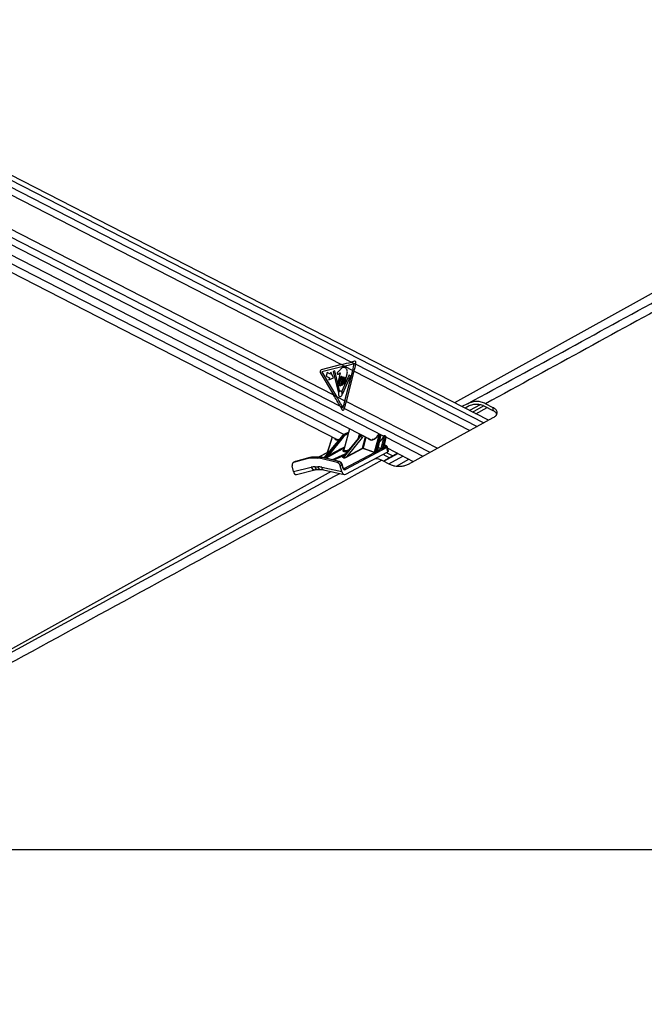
# Model space of a CAD drawing. Header units: millimetres. Extents: x 1471 to 17407, y 627 to 16320.
# Tile 17 of 74: x 4301 to 5244, y 5667 to 7155. Entities that reach past the tile are written whole.
import ezdxf

# ---------------------------------------------------------------- set-up
doc = ezdxf.new("R2010")
doc.units = ezdxf.units.MM
doc.header["$LTSCALE"] = 2
doc.layers.add('COMPONENT_GEOMETRY', color=7, linetype='Continuous')
doc.styles.add('SLDTEXTSTYLE0', font='TXT', dxfattribs={"width": 0.75})
doc.dimstyles.new('SLDDIMSTYLE0', dxfattribs={"dimtxt": 100, "dimasz": 6.604, "dimexe": 0, "dimexo": 0.0625, "dimgap": 25, "dimtad": 0, "dimtih": 1, "dimtoh": 1, "dimdec": 1, "dimrnd": 1e-09, "dimzin": 12, "dimdsep": 46, "dimtxsty": 'SLDTEXTSTYLE0', "dimsah": 1, "dimcen": 0.09, "dimadec": 0, "dimazin": 3, "dimtfac": 1, "dimtdec": 1, "dimtofl": 0, "dimtmove": 0, "dimatfit": 3, "dimfxl": 1, "dimfrac": 2, "dimtolj": 1, "dimtzin": 12, "dimarcsym": 0})

# ---------------------------------------------------------------- blocks, each defined once
blk = doc.blocks.new('_D_6')
at = {"layer": 'COMPONENT_GEOMETRY', "color": 7}
for p, q in [((7620.4, 5900.6), (7620.4, 3831.6)), ((7420.3, 3811.3), (7389.8, 3811.3)), ((7389.8, 3811.3), (7389.8, 3652.6)), ((7820.5, 3811.3), (7850.9, 3811.3)), ((7850.9, 3811.3), (7850.9, 3652.6)), ((7389.8, 3652.6), (7420.3, 3652.6)), ((7850.9, 3652.6), (7820.5, 3652.6)), ((7620.4, 1434), (7620.4, 3503)), ((3768.3, 1434), (7626.7, 1434))]:
    blk.add_line(p, q, dxfattribs=at)
for points in [[(7620.4, 5900.6), (7619.4, 5894), (7621.4, 5894)], [(7620.4, 1434), (7621.4, 1440.6), (7619.4, 1440.6)]]:
    blk.add_solid(points, dxfattribs=at)
at = {"layer": 'COMPONENT_GEOMETRY', "color": 7, "char_height": 100, "attachment_point": 1, "style": 'SLDTEXTSTYLE0'}
for s, insert in [('7\'3.92"', (7420.3, 3781.5)), ('2233.3', (7417.2, 3631.9))]:
    blk.add_mtext(s, dxfattribs=dict(at, insert=insert))

msp = doc.modelspace()

# ---------------------------------------------------------------- linework, layer by layer
at = {"color": 7, "linetype": 'Continuous', "lineweight": 25}
for p, q in [((5008.67, 6549.47), (3830.39, 7154.99)), ((3789.41, 7055.56), (4831.75, 6519.89)), ((5780.57, 7032.9), (4957.54, 6575.74)), ((4055.4, 7009.47), (4786.8, 6633.6)), ((3895.06, 6975.16), (4779.93, 6520.41)), ((4048.73, 6960.95), (4774.86, 6587.79)), ((4806.5, 6638.73), (4801.98, 6637.54)), ((4786.8, 6633.6), (4755.75, 6625.7)), ((4791.09, 6631.4), (4757.13, 6622.75)), ((4776.55, 6624.4), (4774.04, 6623.17)), ((4774.04, 6623.17), (4781.5, 6592.45)), ((4783.52, 6594.46), (4776.55, 6624.4)), ((4785.08, 6626.31), (4782.32, 6623.28)), ((4786.8, 6633.6), (4791.09, 6631.4)), ((4791.09, 6631.4), (4803.7, 6624.92)), ((4791.91, 6579.03), (4803.7, 6624.92)), ((4794.07, 6577.92), (4805.86, 6623.81)), ((4801.98, 6637.54), (4808.28, 6634.3)), ((4803.7, 6624.92), (4805.86, 6623.81)), ((4808.28, 6634.3), (4808.53, 6635.5)), ((4754.74, 6621.74), (4774.86, 6587.79)), ((4757.13, 6622.75), (4779.17, 6585.57)), ((4765, 6621.6), (4763.56, 6616)), ((4763.56, 6616), (4768.43, 6613.5)), ((4769.87, 6619.1), (4765, 6621.6)), ((4768.43, 6613.5), (4767.63, 6610.4)), ((4767.63, 6610.4), (4774.76, 6613.42)), ((4770.66, 6622.2), (4769.87, 6619.1)), ((4774.76, 6613.42), (4770.66, 6622.2)), ((4784.9, 6621.24), (4781.5, 6607.98)), ((4786.49, 6616.1), (4783.34, 6603.85)), ((4783.78, 6606.81), (4786.2, 6616.24)), ((4785.61, 6602.68), (4788.76, 6614.93)), ((4789.04, 6614.78), (4786.36, 6604.35)), ((4798.23, 6618.05), (4787.13, 6593.68)), ((4788.35, 6603.32), (4791.24, 6614.56)), ((4788.81, 6590.21), (4800.53, 6615.95)), ((4791.53, 6614.42), (4789.41, 6606.19)), ((4791.41, 6605.17), (4795.18, 6619.85)), ((4800.53, 6615.95), (4798.23, 6618.05)), ((4774.86, 6587.79), (4779.17, 6585.57)), ((4779.17, 6585.57), (4791.91, 6579.03)), ((4791.91, 6579.03), (4794.07, 6577.92)), ((4784.71, 6570.71), (4787.67, 6565.44)), ((4784.71, 6570.71), (4791.1, 6567.43)), ((4790.71, 6566.17), (4791.1, 6567.43)), ((4977.05, 6574.49), (4968.51, 6570.1)), ((4977.96, 6570.43), (4972.92, 6567.84)), ((4996.08, 6572.89), (4980.1, 6564.15)), ((5015.95, 6563.94), (5003.31, 6570.43)), ((5015.95, 6568.47), (5004.21, 6574.49)), ((5015.95, 6563.94), (5015.95, 6568.47)), ((4887.71, 6483.31), (5015.95, 6553.45)), ((4799.02, 6536.71), (4790.27, 6505.04)), ((4786.63, 6524.59), (4760.14, 6492.86)), ((4763.18, 6493.67), (4788.09, 6524.82)), ((4772.56, 6524.2), (4765.29, 6500.89)), ((4789.25, 6524.11), (4766.75, 6495.97)), ((4788.09, 6524.82), (4787.24, 6524.82)), ((4814.55, 6524.82), (4788.52, 6493.67)), ((4814.24, 6524.71), (4788.78, 6494.24)), ((4789.72, 6492.74), (4815.4, 6524.82)), ((4797.58, 6531.52), (4791.45, 6528.48)), ((4791.87, 6528.58), (4792.64, 6528.58)), ((4817.71, 6523.4), (4794.78, 6494.74)), ((4812.28, 6522.36), (4813.88, 6529.08)), ((4815.4, 6524.82), (4814.55, 6524.82)), ((4816.07, 6526.42), (4814.89, 6528.56)), ((4836.66, 6501.24), (4843.37, 6527.17)), ((4844.74, 6526.82), (4838.04, 6500.94)), ((4841.02, 6502.72), (4845.81, 6526.27)), ((4841.57, 6503.85), (4846.08, 6526.04)), ((4843.14, 6527.61), (4842.52, 6527.61)), ((4843.8, 6528.24), (4843.17, 6528.24)), ((4845.42, 6527.56), (4844.36, 6528.1)), ((4845.81, 6526.27), (4844.74, 6526.82)), ((4846.66, 6506.78), (4851.35, 6524.92)), ((4852.72, 6524.58), (4848.15, 6506.9)), ((4850.5, 6508.26), (4853.72, 6524.07)), ((4851.13, 6525.37), (4850.85, 6525.37)), ((4851.01, 6509.23), (4853.98, 6523.84)), ((4851.78, 6526), (4851.5, 6526)), ((4853.32, 6525.36), (4852.35, 6525.86)), ((4853.72, 6524.07), (4852.72, 6524.58)), ((4854.92, 6508.27), (4792.55, 6474.97)), ((4794.78, 6494.74), (4818.55, 6507.43)), ((4818.95, 6506.99), (4795.18, 6494.3)), ((4836.35, 6500.98), (4818.95, 6506.99)), ((4819.22, 6507.26), (4836.62, 6501.25)), ((4841.91, 6503.95), (4846.61, 6506.46)), ((4851.49, 6509.06), (4853.29, 6510.02)), ((4853.78, 6511.18), (4851.51, 6511.68)), ((4856.67, 6502.04), (4854.92, 6508.27)), ((4857.65, 6503.29), (4855.95, 6509.35)), ((4856.57, 6507.14), (4895.09, 6487.34)), ((4736.09, 6491.77), (4714.42, 6485.89)), ((4738.76, 6493.09), (4717.09, 6487.2)), ((4738.96, 6493.16), (4717.29, 6487.28)), ((4736.09, 6491.77), (4738.76, 6493.09)), ((4738.76, 6493.09), (4738.96, 6493.16)), ((4743.89, 6493.75), (4741.22, 6492.44)), ((4750.02, 6492.44), (4741.22, 6492.44)), ((4752.69, 6493.75), (4743.89, 6493.75)), ((4753.16, 6493.87), (4744.36, 6493.87)), ((4750.02, 6492.44), (4752.69, 6493.75)), ((4765.35, 6500.89), (4752.19, 6493.87)), ((4758.15, 6493.09), (4755.48, 6491.77)), ((4780.06, 6485.89), (4755.48, 6491.77)), ((4782.73, 6487.2), (4758.15, 6493.09)), ((4783.39, 6487.29), (4758.81, 6493.18)), ((4766.75, 6495.97), (4774.58, 6500.15)), ((4775.11, 6499.71), (4767.28, 6495.53)), ((4789.55, 6492.66), (4788.35, 6493.58)), ((4788.52, 6493.67), (4789.72, 6492.74)), ((4790.92, 6476.72), (4836.35, 6500.98)), ((4793.01, 6468.05), (4856.67, 6502.04)), ((4847.86, 6488.96), (4859.43, 6482.94)), ((4871.28, 6499.58), (4850.26, 6487.71)), ((4854.05, 6500.64), (4864.05, 6495.5)), ((4714.14, 6471.83), (4712.28, 6480.58)), ((4716.6, 6487.02), (4713.93, 6485.7)), ((4714.14, 6471.83), (4741.11, 6478.57)), ((4717.09, 6487.2), (4714.42, 6485.89)), ((4717.29, 6487.28), (4716.72, 6487.03)), ((4717.09, 6487.2), (4717.29, 6487.28)), ((4718.73, 6467.76), (4746.57, 6474.72)), ((4746.71, 6479.24), (4751.05, 6479.24)), ((4750.71, 6475.22), (4755.05, 6475.22)), ((4756.98, 6478.57), (4787.27, 6471.83)), ((4759.68, 6474.69), (4790.86, 6467.75)), ((4780.06, 6485.89), (4782.73, 6487.2)), ((4787.48, 6481.9), (4784.81, 6480.58)), ((4787.27, 6471.83), (4784.81, 6480.58)), ((4788.73, 6477.48), (4787.48, 6481.9)), ((4789.26, 6477.94), (4788.02, 6482.35)), ((4771.05, 6472.16), (3987.61, 6037)), ((3770.62, 5900.55), (6310.54, 5900.55))]:
    msp.add_line(p, q, dxfattribs=at)
at = {"color": 8, "linetype": 'Continuous', "lineweight": 25}
for p, q in [((3830.79, 7147.22), (5001.54, 6545.57)), ((3830.79, 7136.64), (4801.98, 6637.54)), ((3809.11, 7060.98), (4850.68, 6525.7)), ((3817.32, 7067.86), (4784.71, 6570.71)), ((3898.93, 6986.36), (4790.71, 6528.07)), ((4805.86, 6623.81), (4980.5, 6534.06)), ((4808.28, 6634.3), (4991.56, 6540.11)), ((4791.1, 6567.43), (4920.21, 6501.08)), ((4794.07, 6577.92), (4931.53, 6507.27)), ((4977.69, 6570.29), (4973.07, 6567.76)), ((4984.31, 6561.99), (5001.21, 6571.23)), ((4989.6, 6559.27), (5006.76, 6568.65)), ((4787.24, 6524.82), (4760.49, 6492.77)), ((4772.8, 6524.08), (4765.67, 6501.24)), ((4797.55, 6531.39), (4791.87, 6528.58)), ((4792.64, 6528.58), (4797.43, 6530.94)), ((4796.99, 6529.37), (4793.57, 6527.68)), ((4815.52, 6525.89), (4813.84, 6528.92)), ((4818.55, 6507.43), (4822.95, 6524.41)), ((4823.59, 6524.09), (4819.22, 6507.26)), ((4853.99, 6524), (4909.74, 6495.35)), ((4791.05, 6507.86), (4763.76, 6491.99)), ((4841.61, 6504.05), (4841.83, 6503.98)), ((4846.4, 6506.51), (4842.39, 6507.89)), ((4842.46, 6508.23), (4846.66, 6506.78)), ((4851.02, 6509.27), (4851.24, 6509.19)), ((4853.1, 6511.07), (4851.46, 6511.43)), ((4765.58, 6500.98), (4752.25, 6493.87)), ((4760.53, 6492.76), (4763.18, 6493.67)), ((4763.13, 6493.58), (4760.65, 6492.74)), ((4762.39, 6492.32), (4775.11, 6499.71)), ((4767.35, 6501.49), (4765.58, 6500.98)), ((4765.72, 6501.25), (4767.6, 6501.8)), ((4772.3, 6489.95), (4792.4, 6498.57)), ((4790.58, 6496.39), (4774.4, 6489.45)), ((4849.16, 6498.03), (4859.3, 6492.82)), ((4850.79, 6487.44), (4871.81, 6499.31)), ((4858.28, 6483.54), (4879.34, 6495.43)), ((4869.97, 6480.19), (4888.57, 6490.69)), ((4789.74, 6476.98), (4790.92, 6476.72)), ((4776.15, 6464.84), (4784.21, 6469.23))]:
    msp.add_line(p, q, dxfattribs=at)
at = {"color": 7, "linetype": 'Continuous', "lineweight": 25, "flags": 128}
for points in [[(4781.5, 6607.98), (4781.43, 6607.32), (4781.54, 6606.67), (4781.82, 6606.13), (4782.23, 6605.79), (4782.69, 6605.69), (4783.15, 6605.85), (4783.53, 6606.24), (4783.78, 6606.81)], [(4786.2, 6616.24), (4786.23, 6616.31), (4786.28, 6616.36), (4786.34, 6616.38), (4786.39, 6616.37), (4786.45, 6616.33), (4786.48, 6616.26), (4786.49, 6616.18), (4786.49, 6616.1)], [(4788.76, 6614.93), (4788.79, 6615), (4788.84, 6615.05), (4788.9, 6615.07), (4788.95, 6615.05), (4789, 6615.01), (4789.04, 6614.94), (4789.05, 6614.86), (4789.04, 6614.78)], [(4791.24, 6614.56), (4791.27, 6614.63), (4791.32, 6614.68), (4791.38, 6614.7), (4791.44, 6614.69), (4791.49, 6614.65), (4791.52, 6614.58), (4791.54, 6614.5), (4791.53, 6614.42)], [(4783.86, 6585.66), (4784.98, 6585.42), (4786.07, 6585.8), (4786.98, 6586.74), (4787.56, 6588.11), (4787.73, 6589.68), (4787.47, 6591.23), (4786.8, 6592.51), (4785.84, 6593.34), (4784.72, 6593.58), (4783.63, 6593.2), (4782.72, 6592.26), (4782.14, 6590.9), (4781.97, 6589.32), (4782.24, 6587.77), (4782.9, 6586.49), (4783.86, 6585.66)], [(4783.34, 6603.85), (4783.27, 6603.19), (4783.38, 6602.54), (4783.66, 6602), (4784.06, 6601.66), (4784.53, 6601.56), (4784.99, 6601.72), (4785.37, 6602.11), (4785.61, 6602.68)], [(4786.36, 6604.35), (4786.3, 6603.77), (4786.4, 6603.2), (4786.64, 6602.73), (4787, 6602.43), (4787.41, 6602.34), (4787.81, 6602.48), (4788.14, 6602.82), (4788.35, 6603.32)], [(4789.41, 6606.19), (4789.35, 6605.61), (4789.45, 6605.05), (4789.69, 6604.57), (4790.05, 6604.27), (4790.46, 6604.18), (4790.86, 6604.32), (4791.19, 6604.67), (4791.41, 6605.17)], [(4781.5, 6592.45), (4781.54, 6592.35), (4781.59, 6592.27), (4781.66, 6592.21), (4781.73, 6592.18), (4781.81, 6592.18), (4781.89, 6592.21), (4781.95, 6592.27), (4782.01, 6592.35)], [(4788.28, 6590.36), (4788.31, 6590.24), (4788.36, 6590.14), (4788.43, 6590.07), (4788.51, 6590.03), (4788.59, 6590.02), (4788.68, 6590.05), (4788.75, 6590.12), (4788.81, 6590.21)], [(4743.89, 6493.75), (4744.16, 6493.85), (4744.36, 6493.87)]]:
    msp.add_lwpolyline(points, dxfattribs=at)
at = {"color": 8, "linetype": 'Continuous', "lineweight": 25, "flags": 128}
for points in [[(4791.45, 6528.48), (4791.61, 6528.55), (4791.87, 6528.58)], [(4846.08, 6526.04), (4846.08, 6526.04), (4846.07, 6526.09), (4846.02, 6526.15), (4845.93, 6526.21), (4845.81, 6526.27)], [(4850.12, 6524.98), (4850.13, 6525), (4850.19, 6525.01), (4850.27, 6525), (4850.39, 6524.98)], [(4853.98, 6523.84), (4853.98, 6523.84), (4853.97, 6523.89), (4853.92, 6523.95), (4853.84, 6524.01), (4853.72, 6524.07)], [(4851.24, 6509.19), (4851.14, 6509.17), (4851.07, 6509.17)], [(4752.69, 6493.75), (4752.96, 6493.85), (4753.16, 6493.87)], [(4787.48, 6481.9), (4787.72, 6482.03), (4787.89, 6482.15), (4787.99, 6482.25), (4788.02, 6482.34), (4788.02, 6482.35)], [(4788.73, 6477.48), (4788.96, 6477.61), (4789.13, 6477.73), (4789.23, 6477.83), (4789.26, 6477.92), (4789.26, 6477.94)]]:
    msp.add_lwpolyline(points, dxfattribs=at)
at = {"color": 7, "linetype": 'Continuous', "lineweight": 25}
for centre, radius, start, end in [((4757.03, 6623.26), 2.75, 117.6621, 213.6068), ((4594.83, 6678.62), 215.66, 345.57986, 348.40739), ((4597.04, 6677.5), 215.61, 345.57962, 348.44069), ((4785.74, 6590.58), 4.13, 124.98781, 154.62503), ((4783.06, 6594.32), 0.476, 310.19065, 15.92548), ((4787.61, 6593.47), 0.528, 155.66892, 215.11537), ((4782.61, 6589.75), 5.7, 6.08056, 36.71774), ((4575.03, 6634.79), 223.93, 342.80822, 345.58133), ((4577.17, 6633.68), 223.95, 342.7917, 345.58124), ((4787.94, 6523.29), 1.54, 32.20862, 84.51148), ((4792.45, 6527.46), 1.14, 11.29507, 80.41625), ((4814.51, 6524.47), 0.361, 83.8408, 137.5573), ((4815.1, 6521.75), 3.09, 32.24357, 84.4679), ((4841.68, 6526.61), 0.794, 59.24042, 77.12812), ((4843.37, 6524.25), 2.91, 61.98884, 90.04773), ((4851.36, 6522.01), 2.91, 61.98884, 90.04773), ((4819.15, 6507.58), 0.626, 194.3128, 251.61821), ((4819.22, 6508.73), 1.47, 242.5233, 269.92886), ((4818.73, 6507.48), 0.539, 295.03144, 336.51993), ((4841.78, 6504.26), 0.342, 247.56338, 291.95909), ((4846.17, 6507), 0.539, 295.03144, 336.51993), ((4846.3, 6506.88), 0.52, 306.37922, 343.82269), ((4848.84, 6507.11), 0.719, 196.90543, 229.67104), ((4851.19, 6508.47), 0.714, 196.75417, 231.39677), ((4851.37, 6509.47), 0.428, 228.3315, 285.6548), ((4852.5, 6507.65), 2.5, 14.3128, 71.61821), ((4741.16, 6472.89), 19.54, 89.80965, 105.01266), ((4743.83, 6474.21), 19.54, 89.80965, 105.01266), ((4749.93, 6468.98), 23.46, 76.30238, 89.76062), ((4752.6, 6470.29), 23.46, 76.30238, 89.76062), ((4763.03, 6493.7), 0.152, 312.17307, 348.57389), ((4765.34, 6501.24), 0.332, 306.39149, 0.68008), ((4765.37, 6501.26), 0.348, 305.95449, 358.69133), ((4767.28, 6496.07), 0.536, 190.40075, 270.52308), ((4775.11, 6500.25), 0.536, 190.40075, 270.52308), ((4788.21, 6494.09), 0.523, 285.52427, 306.32774), ((4789.41, 6493.16), 0.523, 285.52427, 306.32774), ((4795.38, 6494.89), 0.626, 194.3128, 251.61821), ((4836.12, 6501.47), 0.539, 295.03144, 336.51993), ((4836.16, 6501.47), 0.551, 293.93928, 335.09594), ((4838.74, 6501.16), 0.734, 197.57567, 221.56076), ((4841.72, 6502.93), 0.731, 197.36217, 224.11039), ((4790.13, 6474.35), 2.5, 14.3128, 71.61821)]:
    msp.add_arc(centre, radius, start, end, dxfattribs=at)
at = {"color": 8, "linetype": 'Continuous', "lineweight": 25}
for centre, radius, start, end in [((4787.16, 6524.11), 0.723, 83.89454, 137.58351), ((4843.24, 6527.51), 0.727, 95.07937, 172.24916), ((4843.86, 6527.51), 0.727, 95.04862, 172.25243), ((4851.6, 6525.24), 0.764, 97.26807, 170.06047), ((4851.88, 6525.24), 0.762, 96.64711, 170.11349), ((4841.7, 6504.25), 0.298, 252.22247, 295.25825), ((4853.58, 6510.22), 0.977, 78.48589, 119.8161), ((4758.6, 6492.24), 0.958, 77.49147, 118.09914), ((4745.99, 6479.7), 5.01, 193.02753, 276.37524), ((4751.36, 6479.87), 4.7, 187.69636, 262.06205), ((4755.71, 6479.87), 4.7, 187.72913, 261.69624), ((4761.04, 6478.52), 4.06, 179.2711, 250.44755), ((4783.18, 6486.36), 0.958, 77.53096, 118.09792)]:
    msp.add_arc(centre, radius, start, end, dxfattribs=at)
at = {"color": 7, "linetype": 'Continuous', "lineweight": 25}
for centre, major_axis, ratio, start_param, end_param in [((4806.91, 6636.33), (-0.21, 2.43), 0.6873945, 4.303128, 6.4006258), ((4673.66, 6633.6), (248.67, 50.74), 0.0990698, 5.1644027, 5.2342159), ((4677.96, 6631.4), (248.67, 50.74), 0.0990698, 5.1644027, 5.233409), ((4661.72, 6587.79), (-166.64, 238.67), 0.326868, 4.4181957, 4.4880089), ((4666.03, 6585.57), (-166.64, 238.67), 0.326868, 4.4186115, 4.4880089), ((4789.09, 6567), (0.24, 2.43), 0.7207392, 2.3383657, 4.4337678), ((4784.81, 6530.28), (5.49, 9.54), 0.6545554, 3.1724615, 3.2167983), ((4795.94, 6509.7), (1.06, 19.99), 0.6957408, 0.3728642, 0.750108), ((4797.91, 6509.7), (-1.17, 19.98), 0.7158864, 0.2938161, 0.6710599), ((4798.6, 6509.74), (-1.18, 18.98), 0.7162793, 0.291522, 0.6687658), ((4823.24, 6509.7), (1.11, 19.99), 0.6960185, 0.5418079, 0.7517472), ((4835.61, 6530.28), (5.49, 9.54), 0.6545554, 3.1724615, 3.6035248), ((4834.96, 6530.65), (5.95, 10.43), 0.6554526, 4.693859, 4.7633323), ((4842.39, 6527.15), (0.248, 0.435), 0.6554526, 0.3575062, 1.6217397), ((4843.01, 6527.15), (0.248, 0.435), 0.6554526, 5.1048018, 6.6406915), ((4850.72, 6524.91), (0.248, 0.435), 0.6554526, 0.3575062, 1.7676119), ((4851, 6524.91), (0.248, 0.435), 0.6554526, 5.1048018, 6.6406915), ((4840.59, 6503.29), (1.58, 0.4), 0.4074916, 0.4868947, 0.5720923), ((4847.71, 6507.24), (1.63, 0.47), 0.4030058, 3.6632838, 3.8572845), ((4847.65, 6507.7), (1.09, 0.83), 0.4860347, 3.3463638, 3.5403645), ((4896.19, 6531.13), (70.96, 38.78), 0.0293503, 2.2541843, 2.2983334), ((4896.55, 6531.15), (71.32, 38.79), 0.0234001, 2.2555682, 2.2997172), ((4850, 6508.51), (1.58, 0.4), 0.4074916, 0.2625571, 0.5720923), ((4851.78, 6510.36), (2, 0.25), 0.3705644, 5.5175255, 7.0894778), ((4765.94, 6495.1), (3.17, 1.58), 0.0646448, 3.5879441, 5.1168518), ((4765.76, 6495.56), (2.8, 1.94), 0.0698648, 3.4963705, 5.0252782), ((4764.81, 6498.34), (1.3, 2.62), 0.442754, 0.3913544, 0.417384), ((4765.14, 6498.15), (1.23, 3.09), 0.5036569, 0.3721485, 0.3981781), ((4794.3, 6495.25), (4.84, 2.49), 0.2310471, 3.2494951, 4.7770989), ((4794.24, 6495.71), (4.54, 2.95), 0.2056232, 3.1700794, 4.6976831), ((4835.1, 6498.34), (1.3, 2.62), 0.442754, 0.0162589, 0.0422885), ((4835.43, 6498.15), (1.23, 3.09), 0.5036569, 6.2802384, 6.306268), ((4896.19, 6531.13), (70.96, 38.78), 0.0293503, 2.4452272, 2.515061), ((4896.55, 6531.15), (71.32, 38.79), 0.0234001, 2.4466111, 2.5164449), ((4853.66, 6502.71), (4.01, 0.49), 0.3705644, 5.5175255, 6.3397962), ((4716.59, 6480.32), (-2.66, 5.38), 0.6675995, 6.1530378, 7.4896096), ((4719.25, 6481.64), (-2.66, 5.38), 0.6678917, 6.1529918, 6.2832776), ((4757.43, 6435.81), (-20.69, 41.14), 0.6729853, 5.9568669, 6.1331818), ((4761.77, 6435.81), (-20.69, 41.14), 0.6729853, 5.7805521, 5.9568669), ((4780.64, 6480.32), (-2.66, 5.38), 0.6675993, 4.4400225, 5.7765943), ((4783.31, 6481.64), (-2.65, 5.38), 0.6673412, 4.4401952, 5.776767), ((4791.4, 6478.8), (-0.33, 4.08), 0.7032057, 1.8422447, 3.4377908), ((4718.15, 6473.8), (0.23, 6.12), 0.6824235, 1.9252794, 3.3376187), ((4791.28, 6473.8), (-0.5, 6.12), 0.7032057, 1.8422447, 3.4377908)]:
    msp.add_ellipse(centre, major_axis=major_axis, ratio=ratio, start_param=start_param, end_param=end_param, dxfattribs=at)
at = {"color": 8, "linetype": 'Continuous', "lineweight": 25}
for centre, major_axis, ratio, start_param, end_param in [((4784.15, 6530.65), (5.95, 10.43), 0.6554526, 2.7657874, 3.6782492), ((4825.2, 6509.7), (-1.13, 19.98), 0.7163499, 0.472576, 0.6727163), ((4826.59, 6509.78), (-1.13, 17.98), 0.7172343, 0.4267559, 0.6680442), ((4834.96, 6530.65), (5.95, 10.43), 0.6554526, 2.7657874, 4.693859), ((4842.52, 6526.76), (5.95, 10.43), 0.6554526, 4.0551752, 4.9092046), ((4843.66, 6526.77), (0.71, 1.32), 0.6616964, 5.0860999, 6.2825312), ((4844.74, 6526.22), (0.67, 1.34), 0.667317, 5.0665082, 6.2732825), ((4851.65, 6524.53), (0.71, 1.32), 0.6616964, 5.0860999, 6.2825312), ((4852.65, 6524.02), (0.67, 1.34), 0.667317, 5.0665082, 6.2732825), ((4792.68, 6487.39), (96.59, 49.48), 0.1814875, 1.4923717, 1.6657675), ((4793.03, 6487.42), (96.21, 49.4), 0.1776302, 1.5000257, 1.6663403), ((4800.57, 6506.88), (11.78, 3.67), 0.2216983, 2.5489645, 4.2480936), ((4852.02, 6508.52), (3.93, 0.81), 0.2877933, 5.4815533, 6.3106945), ((4791.25, 6495.1), (2.96, 1.45), 0.2230367, 2.2153036, 3.251159), ((4791.19, 6495.56), (2.67, 1.9), 0.1747713, 2.5545673, 3.1282359), ((4790.01, 6478.71), (-0.79, 2.04), 0.6795851, 2.6877104, 3.2248413)]:
    msp.add_ellipse(centre, major_axis=major_axis, ratio=ratio, start_param=start_param, end_param=end_param, dxfattribs=at)
at = {"color": 7, "linetype": 'Continuous', "lineweight": 25}
for points, knots in [([(4977.05, 6574.49), (5078.91, 6630.1), (5282.61, 6741.31), (5556.66, 6891.05), (5729.32, 6985.53), (5799.77, 7024.09)], [0, 0, 0, 0, 0.3718538, 0.7437081, 1, 1, 1, 1]), ([(5819.98, 7022.94), (5751.04, 6984.77), (5581.08, 6890.67), (5308.9, 6741.31), (5105.78, 6630.1), (5004.21, 6574.49)], [0, 0, 0, 0, 0.2544074, 0.6272032, 1, 1, 1, 1]), ([(4782.32, 6623.28), (4781.84, 6622.84), (4781.23, 6622.3), (4780.46, 6621.68), (4780.19, 6621.16), (4780.09, 6620.63), (4780.13, 6620.21), (4780.29, 6619.78), (4780.71, 6619.36), (4781.11, 6619.33), (4781.31, 6619.32)], [0, 0, 0, 0, 0.369532, 0.4622338, 0.5578405, 0.6537113, 0.7001721, 0.7470017, 0.8728446, 1, 1, 1, 1]), ([(4795.18, 6619.85), (4795.37, 6620.78), (4795.74, 6622.57), (4795.22, 6625.36), (4793.92, 6627.44), (4792.18, 6628.74), (4790.3, 6629.42), (4788.32, 6629.31), (4786.58, 6628.02), (4785.58, 6626.88), (4785.08, 6626.31)], [0, 0, 0, 0, 0.1310602, 0.2510236, 0.3769161, 0.5013552, 0.6271609, 0.7506501, 0.8753565, 1, 1, 1, 1]), ([(4781.31, 6619.32), (4781.75, 6619.36), (4782.56, 6619.43), (4783.27, 6619.97), (4783.59, 6620.22)], [0, 0, 0, 0, 0.5468478, 1, 1, 1, 1]), ([(4783.59, 6620.22), (4783.77, 6620.42), (4784.12, 6620.81), (4784.51, 6621.1), (4784.7, 6621.24)], [0, 0, 0, 0, 0.5191471, 1, 1, 1, 1]), ([(4784.7, 6621.24), (4784.74, 6621.25), (4784.8, 6621.27), (4784.87, 6621.25), (4784.9, 6621.24), (4784.9, 6621.24)], [0, 0, 0, 0, 0.5139901, 0.9849015, 1, 1, 1, 1]), ([(5004.21, 6574.49), (5002.1, 6575.41), (4997.82, 6577.29), (4990.99, 6578.12), (4983.94, 6577.46), (4979.37, 6575.49), (4977.05, 6574.49)], [0, 0, 0, 0, 0.23888, 0.4846364, 0.7381427, 1, 1, 1, 1]), ([(5003.31, 6570.43), (5001.34, 6571.29), (4997.34, 6573.04), (4990.97, 6573.81), (4984.38, 6573.2), (4980.12, 6571.36), (4977.96, 6570.43)], [0, 0, 0, 0, 0.238859, 0.4845937, 0.7381196, 1, 1, 1, 1]), ([(5015.95, 6553.45), (5016.77, 6553.95), (5018.41, 6554.94), (5020.71, 6557.21), (5021.9, 6559.72), (5021.79, 6562.28), (5021.01, 6564.24), (5019.5, 6566.1), (5017.71, 6567.51), (5016.37, 6568.24), (5015.95, 6568.47)], [0, 0, 0, 0, 0.1137423, 0.2275484, 0.4536506, 0.5755272, 0.6973834, 0.820633, 0.9438023, 1, 1, 1, 1]), ([(5021.16, 6559.03), (5021.08, 6559.25), (5020.77, 6560.13), (5019.47, 6561.57), (5017.72, 6562.98), (5016.37, 6563.71), (5015.95, 6563.94)], [0, 0, 0, 0, 0.1205318, 0.4787374, 0.8367094, 1, 1, 1, 1]), ([(4783.22, 6520.38), (4782.71, 6520.28), (4781.59, 6520.05), (4780.44, 6520.17), (4779.9, 6520.49), (4779.8, 6520.55)], [0, 0, 0, 0, 0.4027283, 0.8837529, 1, 1, 1, 1]), ([(4791.45, 6528.48), (4791, 6528.25), (4789.75, 6527.57), (4788.12, 6526.26), (4787.04, 6525.05), (4786.63, 6524.59)], [0, 0, 0, 0, 0.2514729, 0.7165977, 1, 1, 1, 1]), ([(4841.86, 6527.38), (4841.64, 6526.98), (4840.99, 6525.82), (4839.66, 6524.06), (4837.87, 6522.31), (4835.95, 6521.05), (4834.34, 6520.35), (4833.48, 6520.28), (4833.2, 6520.25)], [0, 0, 0, 0, 0.1038065, 0.3044574, 0.5049102, 0.7044871, 0.9032482, 1, 1, 1, 1]), ([(4843.17, 6528.24), (4843.01, 6528.22), (4842.7, 6528.19), (4842.29, 6527.94), (4842.02, 6527.65), (4841.9, 6527.44), (4841.86, 6527.38)], [0, 0, 0, 0, 0.2961107, 0.5641543, 0.8700629, 1, 1, 1, 1]), ([(4844.37, 6528.09), (4844.35, 6528.1), (4844.21, 6528.2), (4844, 6528.23), (4843.82, 6528.24), (4843.8, 6528.24)], [0, 0, 0, 0, 0.1170326, 0.876352, 1, 1, 1, 1]), ([(4850.12, 6524.99), (4849.94, 6524.57), (4849.41, 6523.36), (4848.24, 6521.45), (4846.58, 6519.5), (4845.24, 6518.26), (4844.5, 6517.85), (4844.4, 6517.8)], [0, 0, 0, 0, 0.1407792, 0.4130915, 0.6855377, 0.9570377, 1, 1, 1, 1]), ([(4846.08, 6526.04), (4846.1, 6526.2), (4846.14, 6526.53), (4846, 6526.99), (4845.75, 6527.36), (4845.52, 6527.49), (4845.42, 6527.54)], [0, 0, 0, 0, 0.2689564, 0.5496049, 0.812138, 1, 1, 1, 1]), ([(4851.5, 6526), (4851.33, 6525.97), (4851, 6525.93), (4850.58, 6525.66), (4850.29, 6525.34), (4850.16, 6525.08), (4850.12, 6524.99)], [0, 0, 0, 0, 0.2968974, 0.5412018, 0.8234519, 1, 1, 1, 1]), ([(4852.36, 6525.84), (4852.34, 6525.86), (4852.2, 6525.96), (4851.99, 6525.99), (4851.81, 6526), (4851.78, 6526)], [0, 0, 0, 0, 0.1170326, 0.876352, 1, 1, 1, 1]), ([(4853.98, 6523.84), (4854, 6524), (4854.04, 6524.33), (4853.9, 6524.79), (4853.65, 6525.16), (4853.42, 6525.29), (4853.32, 6525.34)], [0, 0, 0, 0, 0.2689564, 0.5496049, 0.812138, 1, 1, 1, 1]), ([(4790.25, 6505.04), (4790.22, 6504.94), (4790.18, 6504.78), (4790.2, 6504.83), (4790.21, 6504.84)], [0, 0, 0, 0, 0.6661202, 1, 1, 1, 1]), ([(4841.91, 6503.95), (4841.93, 6503.93), (4842, 6503.89), (4842.05, 6503.73), (4842, 6503.35), (4841.73, 6502.84), (4841.34, 6502.54), (4841.19, 6502.43)], [0, 0, 0, 0, 0.0443469, 0.1614893, 0.3224146, 0.7494638, 1, 1, 1, 1]), ([(4841.64, 6503.95), (4841.64, 6503.95), (4841.63, 6503.96), (4841.57, 6504.01), (4841.58, 6504.04), (4841.59, 6503.95), (4841.57, 6503.88), (4841.56, 6503.86)], [0, 0, 0, 0, 0.0418653, 0.2359402, 0.5733254, 0.9241124, 1, 1, 1, 1]), ([(4848.37, 6506.56), (4848.29, 6506.51), (4848.11, 6506.43), (4847.78, 6506.35), (4847.38, 6506.35), (4846.96, 6506.4), (4846.72, 6506.44), (4846.61, 6506.46)], [0, 0, 0, 0, 0.1896653, 0.387972, 0.5975579, 0.804387, 1, 1, 1, 1]), ([(4846.8, 6506.73), (4846.89, 6506.71), (4847.05, 6506.67), (4847.27, 6506.63), (4847.46, 6506.62), (4847.59, 6506.62), (4847.77, 6506.66), (4847.96, 6506.73), (4848.09, 6506.84), (4848.15, 6506.9)], [0, 0, 0, 0, 0.204018, 0.3683635, 0.408955, 0.5625699, 0.6085277, 0.8027053, 1, 1, 1, 1]), ([(4851.49, 6509.06), (4851.5, 6509.04), (4851.54, 6508.96), (4851.49, 6508.68), (4851.24, 6508.27), (4850.89, 6508.01), (4850.74, 6507.91)], [0, 0, 0, 0, 0.0628274, 0.2676698, 0.6966282, 1, 1, 1, 1]), ([(4851.09, 6509.16), (4851.09, 6509.16), (4851.04, 6509.18), (4851.01, 6509.29), (4851.03, 6509.28), (4851.01, 6509.24), (4851.01, 6509.23)], [0, 0, 0, 0, 0.0322255, 0.4822653, 0.917821, 1, 1, 1, 1]), ([(4851.09, 6509.15), (4851.09, 6509.15), (4851.09, 6509.15), (4851.09, 6509.15), (4851.09, 6509.15)], [0, 0, 0, 0, 0.5452873, 1, 1, 1, 1]), ([(4855.92, 6509.38), (4855.83, 6509.63), (4855.64, 6510.11), (4855.07, 6510.64), (4854.45, 6510.99), (4854, 6511.12), (4853.78, 6511.18)], [0, 0, 0, 0, 0.2551212, 0.503387, 0.766014, 1, 1, 1, 1]), ([(4847.86, 6488.96), (4713.68, 6415.61), (4445.33, 6268.92), (4086.2, 6072.82), (3861.28, 5950.05), (3770.62, 5900.55)], [0, 0, 0, 0, 0.3737905, 0.7475811, 1, 1, 1, 1]), ([(4758.81, 6493.18), (4758.12, 6493.33), (4756.22, 6493.74), (4754.36, 6493.82), (4753.16, 6493.87)], [0, 0, 0, 0, 0.3593884, 1, 1, 1, 1]), ([(4838.19, 6500.67), (4838.11, 6500.63), (4837.96, 6500.55), (4837.69, 6500.52), (4837.39, 6500.56), (4837.07, 6500.67), (4836.83, 6500.77), (4836.59, 6500.88), (4836.48, 6500.93), (4836.38, 6500.97)], [0, 0, 0, 0, 0.1677551, 0.3094261, 0.4421052, 0.5973632, 0.7692312, 0.8002226, 1, 1, 1, 1]), ([(4836.66, 6501.24), (4836.74, 6501.19), (4836.89, 6501.09), (4837.17, 6500.91), (4837.43, 6500.79), (4837.58, 6500.75), (4837.71, 6500.75), (4837.78, 6500.77), (4837.91, 6500.83), (4837.98, 6500.89), (4838.04, 6500.94)], [0, 0, 0, 0, 0.2158633, 0.4289558, 0.5802581, 0.6862162, 0.7010964, 0.8134316, 0.8319841, 1, 1, 1, 1]), ([(4837.8, 6491.96), (4838.76, 6491.9), (4842.2, 6491.65), (4845.49, 6490.09), (4847.86, 6488.96)], [0, 0, 0, 0, 0.2791889, 1, 1, 1, 1]), ([(4746.57, 6474.72), (4746.9, 6474.8), (4748.21, 6475.11), (4749.64, 6475.17), (4750.71, 6475.22)], [0, 0, 0, 0, 0.2497505, 1, 1, 1, 1]), ([(4755.05, 6475.22), (4755.42, 6475.21), (4756.79, 6475.19), (4758.35, 6474.98), (4759.55, 6474.72), (4759.68, 6474.69)], [0, 0, 0, 0, 0.2496143, 0.9206042, 1, 1, 1, 1]), ([(4788.02, 6482.35), (4787.91, 6482.7), (4787.59, 6483.66), (4786.7, 6485.14), (4785.35, 6486.46), (4784.17, 6487.09), (4783.51, 6487.26), (4783.39, 6487.29)], [0, 0, 0, 0, 0.14936443, 0.41763016, 0.69222688, 0.94095357, 1, 1, 1, 1]), ([(4790.11, 6476.65), (4790.11, 6476.65), (4790.1, 6476.64), (4789.83, 6476.82), (4789.5, 6477.26), (4789.34, 6477.7), (4789.26, 6477.94)], [0, 0, 0, 0, 0.1866282, 0.4660499, 0.7170851, 1, 1, 1, 1]), ([(4859.43, 6482.94), (4861.03, 6482.25), (4864.25, 6480.85), (4870.54, 6479.9), (4876.85, 6480.02), (4882.93, 6481.12), (4886.05, 6482.54), (4887.71, 6483.31)], [0, 0, 0, 0, 0.2046594, 0.4099604, 0.6017955, 0.7871061, 1, 1, 1, 1]), ([(3741.88, 5900.55), (3948.71, 6013.37), (4293.41, 6201.4), (4638.23, 6389.57), (4776.15, 6464.84)], [0, 0, 0, 0, 0.600014, 1, 1, 1, 1])]:
    msp.add_open_spline(points, degree=3, knots=knots, dxfattribs=at)
at = {"color": 8, "linetype": 'Continuous', "lineweight": 25}
for points, knots in [([(4816.57, 6527.69), (4816.57, 6527.69), (4816.5, 6527.52), (4816.26, 6527.29), (4815.95, 6527.08), (4815.75, 6527.09), (4815.7, 6527.1)], [0, 0, 0, 0, 0.0059906, 0.4224478, 0.8408441, 1, 1, 1, 1]), ([(4790.37, 6505.01), (4790.3, 6504.83), (4790.08, 6504.34), (4790.56, 6503.82), (4791.44, 6503.57), (4792.55, 6503.52), (4793.9, 6503.65), (4795.71, 6504.01), (4796.9, 6504.41), (4797.43, 6504.59)], [0, 0, 0, 0, 0.1160882, 0.3197465, 0.4873178, 0.5503702, 0.7080357, 0.8705026, 1, 1, 1, 1]), ([(4841.02, 6502.72), (4841.13, 6502.86), (4841.4, 6503.21), (4841.49, 6503.62), (4841.55, 6503.87)], [0, 0, 0, 0, 0.3954238, 1, 1, 1, 1]), ([(4850.5, 6508.26), (4850.61, 6508.39), (4850.86, 6508.69), (4850.95, 6509.04), (4851, 6509.24)], [0, 0, 0, 0, 0.4296443, 1, 1, 1, 1]), ([(4765.29, 6500.88), (4765.29, 6500.89), (4765.3, 6500.95), (4765.41, 6501.08), (4765.55, 6501.18), (4765.66, 6501.23), (4765.67, 6501.24)], [0, 0, 0, 0, 0.095428, 0.4676748, 0.9226152, 1, 1, 1, 1]), ([(4765.54, 6500.97), (4765.52, 6500.96), (4765.45, 6500.94), (4765.4, 6500.91), (4765.36, 6500.88)], [0, 0, 0, 0, 0.2539596, 1, 1, 1, 1])]:
    msp.add_open_spline(points, degree=3, knots=knots, dxfattribs=at)

# ---------------------------------------------------------------- dimensions: what is measured, and where the dimension line sits
at = {"layer": 'COMPONENT_GEOMETRY', "color": 7}
dim = msp.add_linear_dim(base=(7620.39, 5900.55), p1=(3765.77, 1434.05), p2=(8879.19, 5900.55), angle=90, dimstyle='SLDDIMSTYLE0', dxfattribs=at)
dim.commit()
dim.dimension.update_dxf_attribs({"geometry": '_D_6', "text_midpoint": (7620.39, 3667.3), "dimtype": 160})

doc.saveas('drawing.dxf')
